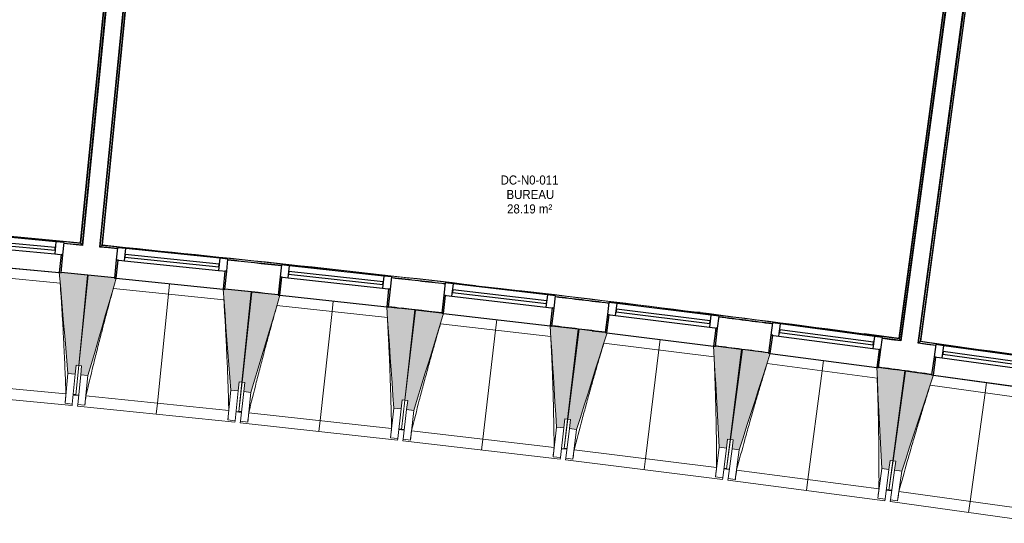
# Model space of a CAD drawing. Header units: millimetres. Extents: x -2845 to 74565, y -36590 to 13748.
# Tile 23 of 90: x 43789 to 49202, y -31182 to -28413. Entities that reach past the tile are written whole.
import ezdxf

# ---------------------------------------------------------------- set-up
doc = ezdxf.new("R2010")
doc.units = ezdxf.units.MM
for name, color, linetype, lineweight in [('A-FLOR', 7, 'Continuous', 25), ('A-FLOR-HRAL', 7, 'Continuous', 18), ('A-GENM', 7, 'Continuous', 18), ('A-GLAZ', 7, 'Continuous', 25), ('A-WALL', 7, 'Continuous', 25), ('ESPACE', 7, 'Continuous', 30), ('I-WALL', 7, 'Continuous', 25), ('S-BEAM', 7, 'Continuous', 18)]:
    doc.layers.add(name, color=color, linetype=linetype, lineweight=lineweight)
doc.styles.add('Arial_4', font='arial.ttf', dxfattribs={"width": 0.9, "height": 50})

# ---------------------------------------------------------------- blocks, each defined once
blk = doc.blocks.new('20_MUR PREFA_01 - MODULE_01 B-3165811-2021_015_1111_DCE_1_50_N0 FINI_CFO_PCN')
at = {"layer": 'A-GENM'}
for p, q in [((0, 722.1), (0, 661.4)), ((0, 661.4), (0, 58.5)), ((0, 0.7), (0, 58.5))]:
    blk.add_line(p, q, dxfattribs=at)
blk = doc.blocks.new('B02_DC_STR_rvt-1-2021_015_1111_DCE_1_50_N0 FINI_CFO_PCN')
at = {"layer": 'S-BEAM', "lineweight": 5, "true_color": 0x787878}
for points in [[(-9075.2, -30362.8), (-9070.5, -30313), (-9055.5, -30314.4), (-9008.1, -29817.9), (-9152.3, -29804.1), (-9152.9, -29804.8), (-9162.3, -29803.9), (-9115.1, -30359), (-9100.7, -30360.4)], [(-9004.8, -30369.8), (-8849.4, -29834.8), (-8859.3, -29833.8), (-8859.3, -29833.1), (-9003.4, -29818.3), (-9054.4, -30314.5), (-9039.4, -30316), (-9044.6, -30365.7), (-9039.4, -30366.3)], [(-8179.1, -30454.7), (-8174, -30405), (-8159.1, -30406.5), (-8108.1, -29910.3), (-8252.2, -29895.5), (-8252.3, -29896.2), (-8262.2, -29895.2), (-8218.9, -30450.6)], [(-8108.7, -30462.2), (-7949.5, -29928.3), (-7959.4, -29927.2), (-7959.4, -29926.6), (-8103.3, -29910.7), (-8157.9, -30406.5), (-8143, -30408.2), (-8148.5, -30457.9), (-8121.1, -30460.9)], [(-7283.7, -30553), (-7278.2, -30503.3), (-7263.3, -30505), (-7208.7, -30009.2), (-7352.8, -29993.3), (-7352.8, -29994), (-7362.7, -29992.9), (-7323.4, -30548.7)], [(-7213.3, -30561.1), (-7050.2, -30028.3), (-7060.2, -30027.2), (-7060.2, -30026.5), (-7204, -30009.6), (-7262.1, -30505), (-7247.2, -30506.7), (-7253, -30556.4), (-7239.4, -30558)], [(-6389, -30657.8), (-6383.1, -30608.1), (-6368.2, -30609.9), (-6310.1, -30114.5), (-6454, -30097.6), (-6454.1, -30098.3), (-6464, -30097.1), (-6428.7, -30653.1)], [(-6318.7, -30666.3), (-6151.8, -30134.8), (-6161.7, -30133.6), (-6161.8, -30132.8), (-6305.4, -30115), (-6367.1, -30609.9), (-6352.2, -30611.8), (-6358.4, -30661.4), (-6352.2, -30662.2)], [(-5495, -30769), (-5488.9, -30719.4), (-5474, -30721.2), (-5412.3, -30226.3), (-5556.1, -30208.3), (-5556.2, -30209), (-5566.1, -30207.8), (-5534.7, -30764)], [(-5424.8, -30778), (-5254.1, -30247.7), (-5264, -30246.4), (-5264, -30245.7), (-5407.5, -30226.8), (-5472.8, -30721.3), (-5457.9, -30723.2), (-5464.5, -30772.8), (-5457.9, -30773.7)], [(-4601.9, -30886.6), (-4595.4, -30837), (-4580.5, -30839), (-4515.3, -30344.5), (-4658.9, -30325.5), (-4659, -30326.2), (-4668.9, -30324.9), (-4641.6, -30881.4)], [(-4531.8, -30896.1), (-4357.2, -30367), (-4367.1, -30365.7), (-4367.1, -30365), (-4510.5, -30345), (-4579.3, -30839), (-4564.5, -30841.1), (-4571.4, -30890.6), (-4564.5, -30891.6)]]:
    blk.add_hatch(color=8, dxfattribs=at).paths.add_polyline_path(points)
at = {"layer": 'A-FLOR'}
for p, q in [((-9086, -30475.2), (-9056.1, -30478.1)), ((-9071, -30475.8), (-9085.9, -30474.4)), ((-8190.7, -30567), (-8160.8, -30570.2)), ((-8160.7, -30569.3), (-8175.6, -30567.6)), ((-7266.2, -30668.7), (-7296, -30665.3)), ((-7296, -30665.3), (-7266.2, -30668.7)), ((-7281, -30666.1), (-7295.9, -30664.5)), ((-6402.1, -30770), (-6372.3, -30773.6)), ((-6372.3, -30773.6), (-6387.2, -30771.8)), ((-6372.2, -30772.6), (-6387.1, -30770.8)), ((-5509, -30881.1), (-5479.2, -30884.9)), ((-5494, -30882.1), (-5508.9, -30880.2)), ((-4587, -31002.7), (-4616.7, -30998.7)), ((-4616.7, -30998.7), (-4587, -31002.7)), ((-4586.8, -31001.7), (-4601.7, -30999.6))]:
    blk.add_line(p, q, dxfattribs=at)
at = {"layer": 'S-BEAM'}
for p, q in [((-9749.9, -29747.7), (-9162.4, -29803.9)), ((-9157.8, -29862.4), (-9765.5, -29804.3)), ((-9008.1, -29817.9), (-9152.4, -29804.1)), ((-9055.5, -30314.4), (-9008.1, -29817.9)), ((-9003.4, -29818.3), (-9054.4, -30314.5)), ((-8859.2, -29833.1), (-9003.4, -29818.3)), ((-8849.3, -29834.8), (-8262.2, -29895.1)), ((-8258.1, -29953.7), (-8865.3, -29891.3)), ((-8108.1, -29910.3), (-8252.3, -29895.5)), ((-8159.1, -30406.5), (-8108.1, -29910.3)), ((-8103.3, -29910.7), (-8157.9, -30406.5)), ((-7959.3, -29926.6), (-8103.3, -29910.7)), ((-7949.4, -29928.3), (-7362.8, -29992.9)), ((-7359, -30051.5), (-7965.8, -29984.7)), ((-7208.7, -30009.2), (-7352.8, -29993.3)), ((-7263.3, -30505), (-7208.7, -30009.2)), ((-7204, -30009.6), (-7262.1, -30505)), ((-7060.1, -30026.5), (-7204, -30009.6)), ((-7050.2, -30028.3), (-6464, -30097.1)), ((-6460.7, -30155.7), (-7067, -30084.6)), ((-6310.1, -30114.5), (-6454.1, -30097.6)), ((-6368.2, -30609.9), (-6310.1, -30114.5)), ((-6305.4, -30115), (-6367.1, -30609.9)), ((-6161.8, -30132.8), (-6305.4, -30115)), ((-6151.7, -30134.8), (-5566.1, -30207.8)), ((-5563.2, -30266.4), (-6169, -30190.9)), ((-5412.3, -30226.3), (-5556.1, -30208.3)), ((-5474, -30721.2), (-5412.3, -30226.3)), ((-5407.5, -30226.8), (-5472.8, -30721.3)), ((-5263.9, -30245.7), (-5407.5, -30226.8)), ((-5254.1, -30247.7), (-4668.9, -30324.9)), ((-4666.4, -30383.5), (-5271.7, -30303.7)), ((-9115.1, -30359), (-9130.7, -30522.5)), ((-9115.1, -30359), (-9075.2, -30362.8)), ((-9075.2, -30362.8), (-9090.8, -30526.3)), ((-9075.2, -30362.8), (-9070.5, -30313)), ((-9055.5, -30314.4), (-9071, -30475.8)), ((-9070.9, -30475.7), (-9054.4, -30314.5)), ((-9070.5, -30313), (-9055.5, -30314.4)), ((-9054.4, -30314.5), (-9039.4, -30316)), ((-9039.4, -30316), (-9044.6, -30365.7)), ((-4515.3, -30344.5), (-4659, -30325.5)), ((-4580.5, -30839), (-4515.3, -30344.5)), ((-4510.5, -30345), (-4579.3, -30839)), ((-4367, -30365), (-4510.5, -30345)), ((-9911.9, -30396), (-9126, -30471.1)), ((-9061.3, -30529.1), (-9044.6, -30365.7)), ((-9044.6, -30365.7), (-9004.8, -30369.8)), ((-9021.6, -30533.2), (-9004.8, -30369.8)), ((-8179.1, -30454.7), (-8174, -30405)), ((-8159.1, -30406.5), (-8175.7, -30567.7)), ((-8175.6, -30567.6), (-8157.9, -30406.5)), ((-8174, -30405), (-8159.1, -30406.5)), ((-8157.9, -30406.5), (-8143, -30408.2)), ((-8143, -30408.2), (-8148.5, -30457.9)), ((-4357.2, -30367), (-3772.7, -30448.4)), ((-9957.8, -30452.5), (-9091.7, -30535.3)), ((-8218.9, -30450.6), (-8235.7, -30613.9)), ((-8218.9, -30450.6), (-8179.1, -30454.7)), ((-8179.1, -30454.7), (-8195.9, -30618)), ((-8166.4, -30621.1), (-8148.5, -30457.9)), ((-8148.5, -30457.9), (-8108.7, -30462.2)), ((-8126.7, -30625.4), (-8108.7, -30462.2)), ((-3770.6, -30507.1), (-4375.2, -30422.9)), ((-9130.7, -30522.5), (-9130.7, -30522.2)), ((-9090.8, -30526.3), (-9130.7, -30522.5)), ((-9086.1, -30476.5), (-9071.2, -30477.9)), ((-9071, -30476.7), (-9071.2, -30477.9)), ((-9071.2, -30477.8), (-9056.2, -30479.3)), ((-9016, -30481.9), (-8230.7, -30562.6)), ((-7283.7, -30553), (-7278.2, -30503.3)), ((-7281, -30666), (-7262.1, -30505)), ((-7263.3, -30505), (-7281, -30666.1)), ((-7278.2, -30503.3), (-7263.3, -30505)), ((-7262.1, -30505), (-7247.2, -30506.7)), ((-7247.2, -30506.7), (-7253, -30556.4)), ((-9090.8, -30526.3), (-9091.7, -30535.3)), ((-9062.3, -30538.1), (-9061.3, -30529.1)), ((-9062.3, -30538.1), (-8196.8, -30627)), ((-9021.6, -30533.2), (-9061.3, -30529.1)), ((-9021.5, -30532.9), (-9021.6, -30533.2)), ((-8190.8, -30568.3), (-8175.9, -30569.8)), ((-8175.9, -30569.7), (-8175.7, -30568.6)), ((-8175.7, -30568.6), (-8175.9, -30569.8)), ((-8175.9, -30569.7), (-8160.9, -30571.4)), ((-8120.8, -30574.2), (-7336, -30660.6)), ((-7323.4, -30548.7), (-7341.4, -30711.9)), ((-7323.4, -30548.7), (-7283.7, -30553)), ((-7283.7, -30553), (-7301.6, -30716.2)), ((-7272.2, -30719.5), (-7253, -30556.4)), ((-7253, -30556.4), (-7213.3, -30561.1)), ((-7232.4, -30724.2), (-7213.3, -30561.1)), ((-8235.7, -30613.9), (-8235.7, -30613.7)), ((-8195.9, -30618), (-8235.7, -30613.9)), ((-8195.9, -30618), (-8196.8, -30627)), ((-8167.4, -30630.1), (-8166.4, -30621.1)), ((-8167.4, -30630.1), (-7302.6, -30725.2)), ((-8126.7, -30625.4), (-8166.4, -30621.1)), ((-8126.6, -30625.2), (-8126.7, -30625.4)), ((-6389, -30657.8), (-6383.1, -30608.1)), ((-6387.1, -30770.8), (-6367.1, -30609.9)), ((-6368.2, -30609.9), (-6387.1, -30770.9)), ((-6383.1, -30608.1), (-6368.2, -30609.9)), ((-6367.1, -30609.9), (-6352.2, -30611.8)), ((-6352.2, -30611.8), (-6358.4, -30661.4)), ((-7296.2, -30666.5), (-7281.3, -30668.2)), ((-7281.1, -30667), (-7281.3, -30668.2)), ((-7281.2, -30668.1), (-7266.3, -30669.8)), ((-7226.2, -30673), (-6442.1, -30765)), ((-6428.7, -30653.1), (-6447.8, -30816.2)), ((-6428.7, -30653.1), (-6389, -30657.8)), ((-6389, -30657.8), (-6408.1, -30820.9)), ((-6378.7, -30824.3), (-6358.4, -30661.4)), ((-6358.4, -30661.4), (-6318.7, -30666.3)), ((-6339, -30829.3), (-6318.7, -30666.3)), ((-7341.4, -30711.9), (-7341.4, -30711.6)), ((-7301.6, -30716.2), (-7341.4, -30711.9)), ((-7301.6, -30716.2), (-7302.6, -30725.2)), ((-7273.2, -30728.5), (-7272.2, -30719.5)), ((-7273.2, -30728.5), (-6409.2, -30829.9)), ((-7232.4, -30724.2), (-7272.2, -30719.5)), ((-7232.4, -30723.9), (-7232.4, -30724.2)), ((-5495, -30769), (-5488.9, -30719.4)), ((-5474, -30721.2), (-5494, -30882.1)), ((-5494, -30882), (-5472.8, -30721.3)), ((-5488.9, -30719.4), (-5474, -30721.2)), ((-5472.8, -30721.3), (-5457.9, -30723.2)), ((-5457.9, -30723.2), (-5464.5, -30772.8)), ((-6402.3, -30771.2), (-6387.4, -30773)), ((-6387.4, -30772.9), (-6387.2, -30771.8)), ((-6387.2, -30771.8), (-6387.4, -30773)), ((-6387.4, -30772.9), (-6372.5, -30774.7)), ((-6332.4, -30778.1), (-5548.9, -30875.8)), ((-5534.7, -30764), (-5555, -30927)), ((-5534.7, -30764), (-5495, -30769)), ((-5495, -30769), (-5515.3, -30931.9)), ((-5485.9, -30935.6), (-5464.5, -30772.8)), ((-5464.5, -30772.8), (-5424.8, -30778)), ((-5446.3, -30940.8), (-5424.8, -30778)), ((-6447.8, -30816.2), (-6447.8, -30816)), ((-6408.1, -30820.9), (-6447.8, -30816.2)), ((-6408.1, -30820.9), (-6409.2, -30829.9)), ((-6379.8, -30833.3), (-6378.7, -30824.3)), ((-6379.8, -30833.3), (-5516.5, -30940.9)), ((-6339, -30829.3), (-6378.7, -30824.3)), ((-6338.9, -30829), (-6339, -30829.3)), ((-4601.9, -30886.6), (-4595.4, -30837)), ((-4601.7, -30999.6), (-4579.3, -30839)), ((-4580.5, -30839), (-4601.7, -30999.7)), ((-4595.4, -30837), (-4580.5, -30839)), ((-4579.3, -30839), (-4564.5, -30841.1)), ((-4564.5, -30841.1), (-4571.4, -30890.6)), ((-5509.2, -30882.3), (-5494.3, -30884.2)), ((-5494.1, -30883.1), (-5494.3, -30884.2)), ((-5494.3, -30884.1), (-5479.4, -30886)), ((-5439.3, -30889.7), (-4656.6, -30993)), ((-4641.6, -30881.4), (-4663.1, -31044.2)), ((-4641.6, -30881.4), (-4601.9, -30886.6)), ((-4601.9, -30886.6), (-4623.4, -31049.4)), ((-4594, -31053.3), (-4571.4, -30890.6)), ((-4571.4, -30890.6), (-4531.8, -30896.1)), ((-4554.4, -31058.8), (-4531.8, -30896.1)), ((-5555, -30927), (-5555, -30926.7)), ((-5515.3, -30931.9), (-5555, -30927)), ((-5515.3, -30931.9), (-5516.5, -30940.9)), ((-5487.1, -30944.6), (-5485.9, -30935.6)), ((-5487.1, -30944.6), (-4624.6, -31058.4)), ((-5446.3, -30940.8), (-5485.9, -30935.6)), ((-5446.2, -30940.6), (-5446.3, -30940.8)), ((-4616.9, -30999.8), (-4602, -31001.8)), ((-4602, -31001.7), (-4601.8, -31000.7)), ((-4601.9, -31000.7), (-4602, -31001.8)), ((-4602, -31001.7), (-4587.1, -31003.7)), ((-4547.1, -31007.7), (-3765.1, -31116.6)), ((-4663.1, -31044.2), (-4663.1, -31043.9)), ((-4623.4, -31049.4), (-4663.1, -31044.2)), ((-4623.4, -31049.4), (-4624.6, -31058.4)), ((-4595.3, -31062.2), (-4594, -31053.3)), ((-4595.3, -31062.2), (-3733.6, -31182.2)), ((-4554.4, -31058.8), (-4594, -31053.3)), ((-4554.3, -31058.5), (-4554.4, -31058.8))]:
    blk.add_line(p, q, dxfattribs=at)
at = {"layer": 'S-BEAM', "flags": 128}
for points in [[(-9162.4, -29803.2), (-9156.5, -29872.6), (-9150.6, -29942.1), (-9144.6, -30011.6), (-9138.7, -30081.1), (-9132.8, -30150.6), (-9126.9, -30220), (-9121, -30289.5), (-9115.1, -30359)], [(-9004.8, -30369.8), (-8985.3, -30302.9), (-8965.9, -30235.9), (-8946.4, -30168.9), (-8927, -30102), (-8907.5, -30035), (-8888.1, -29968.1), (-8868.6, -29901.1), (-8849.2, -29834.1)], [(-8262.3, -29894.5), (-8256.8, -29964), (-8251.4, -30033.5), (-8246, -30103), (-8240.6, -30172.5), (-8235.2, -30242), (-8229.7, -30311.6), (-8224.3, -30381.1), (-8218.9, -30450.6)], [(-8108.7, -30462.2), (-8088.8, -30395.4), (-8068.8, -30328.6), (-8048.9, -30261.8), (-8029, -30194.9), (-8009, -30128.1), (-7989.1, -30061.3), (-7969.2, -29994.5), (-7949.3, -29927.7)], [(-7362.8, -29992.2), (-7357.9, -30061.8), (-7353, -30131.3), (-7348, -30200.9), (-7343.1, -30270.4), (-7338.2, -30340), (-7333.3, -30409.5), (-7328.4, -30479.1), (-7323.4, -30548.7)], [(-7213.3, -30561.1), (-7192.9, -30494.4), (-7172.5, -30427.7), (-7152.1, -30361), (-7131.7, -30294.4), (-7111.3, -30227.7), (-7090.9, -30161), (-7070.4, -30094.3), (-7050, -30027.7)], [(-6464.1, -30096.4), (-6459.6, -30166), (-6455.2, -30235.6), (-6450.8, -30305.2), (-6446.4, -30374.8), (-6442, -30444.4), (-6437.5, -30514), (-6433.1, -30583.5), (-6428.7, -30653.1)], [(-6318.7, -30666.3), (-6297.8, -30599.8), (-6276.9, -30533.3), (-6256, -30466.8), (-6235.1, -30400.2), (-6214.2, -30333.7), (-6193.3, -30267.2), (-6172.5, -30200.6), (-6151.6, -30134.1)], [(-5566.1, -30207.1), (-5562.2, -30276.7), (-5558.3, -30346.3), (-5554.3, -30415.9), (-5550.4, -30485.6), (-5546.5, -30555.2), (-5542.6, -30624.8), (-5538.7, -30694.4), (-5534.7, -30764)], [(-5424.8, -30778), (-5403.4, -30711.7), (-5382.1, -30645.3), (-5360.7, -30578.9), (-5339.3, -30512.5), (-5318, -30446.2), (-5296.6, -30379.8), (-5275.2, -30313.4), (-5253.9, -30247)], [(-4668.9, -30324.2), (-4665.5, -30393.8), (-4662.1, -30463.5), (-4658.7, -30533.1), (-4655.3, -30602.8), (-4651.8, -30672.4), (-4648.4, -30742.1), (-4645, -30811.7), (-4641.6, -30881.4)], [(-4531.8, -30896.1), (-4509.9, -30829.9), (-4488.1, -30763.7), (-4466.2, -30697.5), (-4444.4, -30631.3), (-4422.5, -30565), (-4400.7, -30498.8), (-4378.9, -30432.6), (-4357, -30366.4)], [(-9130.7, -30522.2), (-9129.7, -30512), (-9128.8, -30501.8), (-9127.9, -30491.5), (-9126.9, -30481.3), (-9126, -30471.1)], [(-9016, -30481.9), (-9017.1, -30492.1), (-9018.2, -30502.3), (-9019.3, -30512.5), (-9020.4, -30522.7), (-9021.5, -30532.9)], [(-8235.7, -30613.7), (-8234.7, -30603.5), (-8233.7, -30593.3), (-8232.7, -30583), (-8231.7, -30572.8), (-8230.7, -30562.6)], [(-8120.8, -30574.2), (-8121.9, -30584.4), (-8123.1, -30594.6), (-8124.3, -30604.8), (-8125.4, -30615), (-8126.6, -30625.2)], [(-7341.4, -30711.6), (-7340.3, -30701.4), (-7339.2, -30691.2), (-7338.2, -30681), (-7337.1, -30670.8), (-7336, -30660.6)], [(-7226.2, -30673), (-7227.4, -30683.1), (-7228.7, -30693.3), (-7229.9, -30703.5), (-7231.1, -30713.7), (-7232.4, -30723.9)], [(-6447.8, -30816), (-6446.7, -30805.8), (-6445.5, -30795.6), (-6444.4, -30785.4), (-6443.2, -30775.2), (-6442.1, -30765)], [(-6332.4, -30778.1), (-6333.7, -30788.3), (-6335, -30798.5), (-6336.3, -30808.7), (-6337.6, -30818.9), (-6338.9, -30829)], [(-5555, -30926.7), (-5553.8, -30916.5), (-5552.6, -30906.3), (-5551.3, -30896.2), (-5550.1, -30886), (-5548.9, -30875.8)], [(-5439.3, -30889.7), (-5440.7, -30899.9), (-5442.1, -30910.1), (-5443.4, -30920.2), (-5444.8, -30930.4), (-5446.2, -30940.6)], [(-4663.1, -31043.9), (-4661.8, -31033.7), (-4660.5, -31023.5), (-4659.2, -31013.4), (-4657.9, -31003.2), (-4656.6, -30993)], [(-4547.1, -31007.7), (-4548.5, -31017.9), (-4550, -31028.1), (-4551.4, -31038.2), (-4552.9, -31048.4), (-4554.3, -31058.5)]]:
    blk.add_lwpolyline(points, dxfattribs=at)
at = {"layer": 'S-BEAM'}
for points, knots in [([(-9126, -30471.1), (-9127.5, -30425.1), (-9130.1, -30356.3), (-9134.1, -30264.5), (-9137.6, -30189.8), (-9141.9, -30109.4), (-9146.9, -30023.3), (-9152.2, -29940.9), (-9156, -29887.3), (-9157.9, -29862.3)], [0, 0, 0, 0, 0.2222222, 0.3333333, 0.4444444, 0.5833333, 0.7222222, 0.8611111, 0.9816328, 0.9816328, 0.9816328, 0.9816328]), ([(-8865.2, -29891.3), (-8876.6, -29932), (-8893.7, -29994.9), (-8916.4, -30080.3), (-8935.2, -30152.6), (-8955, -30230.6), (-8982.8, -30342.2), (-9002.9, -30426), (-9016, -30481.9)], [0.0183454, 0.0183454, 0.0183454, 0.0183454, 0.2222222, 0.3333333, 0.4444444, 0.5833333, 0.7222222, 1, 1, 1, 1]), ([(-8230.7, -30562.6), (-8231.9, -30516.7), (-8233.9, -30447.8), (-8237.2, -30355.9), (-8240.3, -30281.2), (-8243.9, -30200.8), (-8248.3, -30114.7), (-8253.1, -30032.2), (-8256.5, -29978.6), (-8258.2, -29953.7)], [0, 0, 0, 0, 0.2222222, 0.3333333, 0.4444444, 0.5833333, 0.7222222, 0.8611111, 0.9816328, 0.9816328, 0.9816328, 0.9816328]), ([(-7965.7, -29984.7), (-7977.3, -30025.3), (-7995, -30088.1), (-8018.2, -30173.4), (-8037.6, -30245.5), (-8058, -30323.4), (-8086.5, -30434.8), (-8107.2, -30518.4), (-8120.8, -30574.2)], [0.0183454, 0.0183454, 0.0183454, 0.0183454, 0.2222222, 0.3333333, 0.4444444, 0.5833333, 0.7222222, 1, 1, 1, 1]), ([(-7336, -30660.6), (-7336.9, -30614.6), (-7338.4, -30545.7), (-7341.1, -30453.9), (-7343.6, -30379.1), (-7346.6, -30298.7), (-7350.5, -30212.5), (-7354.6, -30130.1), (-7357.6, -30076.4), (-7359.1, -30051.4)], [0, 0, 0, 0, 0.2222222, 0.3333333, 0.4444444, 0.5833333, 0.7222222, 0.8611111, 0.9816328, 0.9816328, 0.9816328, 0.9816328]), ([(-7066.9, -30084.6), (-7078.8, -30125.1), (-7096.9, -30187.8), (-7120.8, -30272.9), (-7140.6, -30344.9), (-7161.6, -30422.6), (-7190.9, -30533.8), (-7212.2, -30617.2), (-7226.2, -30673)], [0.0183454, 0.0183454, 0.0183454, 0.0183454, 0.2222222, 0.3333333, 0.4444444, 0.5833333, 0.7222222, 1, 1, 1, 1]), ([(-6442.1, -30765), (-6442.6, -30719), (-6443.7, -30650.1), (-6445.7, -30558.2), (-6447.6, -30483.5), (-6450.1, -30403), (-6453.3, -30316.8), (-6456.9, -30234.3), (-6459.5, -30180.6), (-6460.8, -30155.7)], [0, 0, 0, 0, 0.2222222, 0.3333333, 0.4444444, 0.5833333, 0.7222222, 0.8611111, 0.9816328, 0.9816328, 0.9816328, 0.9816328]), ([(-6168.8, -30190.9), (-6181.1, -30231.3), (-6199.6, -30293.9), (-6224.1, -30378.8), (-6244.4, -30450.7), (-6265.9, -30528.3), (-6296.1, -30639.2), (-6318, -30722.5), (-6332.4, -30778.1)], [0.0183454, 0.0183454, 0.0183454, 0.0183454, 0.2222222, 0.3333333, 0.4444444, 0.5833333, 0.7222222, 1, 1, 1, 1]), ([(-5548.9, -30875.8), (-5549.1, -30829.8), (-5549.7, -30760.9), (-5551, -30669), (-5552.4, -30594.2), (-5554.4, -30513.8), (-5556.9, -30427.5), (-5559.9, -30345), (-5562.1, -30291.3), (-5563.3, -30266.4)], [0, 0, 0, 0, 0.2222222, 0.3333333, 0.4444444, 0.5833333, 0.7222222, 0.8611111, 0.9816328, 0.9816328, 0.9816328, 0.9816328]), ([(-5271.6, -30303.7), (-5284.1, -30344), (-5303.1, -30406.5), (-5328.1, -30491.2), (-5349, -30562.9), (-5371.1, -30640.3), (-5402, -30751.1), (-5424.5, -30834.2), (-5439.3, -30889.7)], [0.0183454, 0.0183454, 0.0183454, 0.0183454, 0.2222222, 0.3333333, 0.4444444, 0.5833333, 0.7222222, 1, 1, 1, 1]), ([(-4656.6, -30993), (-4656.4, -30947), (-4656.5, -30878.1), (-4657.2, -30786.2), (-4658.1, -30711.4), (-4659.4, -30631), (-4661.3, -30544.7), (-4663.7, -30462.2), (-4665.6, -30408.5), (-4666.5, -30383.5)], [0, 0, 0, 0, 0.2222222, 0.3333333, 0.4444444, 0.5833333, 0.7222222, 0.8611111, 0.9816328, 0.9816328, 0.9816328, 0.9816328]), ([(-4375.1, -30422.9), (-4387.9, -30463.2), (-4407.3, -30525.5), (-4433, -30610), (-4454.4, -30681.6), (-4477.1, -30758.8), (-4508.8, -30869.4), (-4531.9, -30952.3), (-4547.1, -31007.7)], [0.0183454, 0.0183454, 0.0183454, 0.0183454, 0.2222222, 0.3333333, 0.4444444, 0.5833333, 0.7222222, 1, 1, 1, 1])]:
    blk.add_open_spline(points, degree=3, knots=knots, dxfattribs=at)
at = {"layer": 'S-BEAM', "color": 5, "lineweight": 25, "true_color": 0x0000ff}
for p, rotation in [((-8555.7, -29864.3), 174.1310278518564), ((-7656, -29959.9), 173.7193933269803), ((-6757, -30062), 173.3077588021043), ((-5858.8, -30170.6), 172.8961242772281), ((-4961.4, -30285.6), 172.4844897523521), ((-4064.8, -30407.1), 172.0728552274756)]:
    blk.add_blockref('20_MUR PREFA_01 - MODULE_01 B-3165811-2021_015_1111_DCE_1_50_N0 FINI_CFO_PCN', p, dxfattribs=dict(at, rotation=rotation))
blk = doc.blocks.new('XXX_VIDE FENETRE - 590-389517-2021_015_1111_DCE_1_50_N0 FINI_CFO_PCN')
at = {"layer": 'A-GLAZ'}
for p, q in [((-305.1, 0), (-305.1, -100)), ((-295.1, 0), (-305.1, 0)), ((295.1, 0), (-295.1, 0)), ((-295.1, -100), (-295.1, 0)), ((305.1, 0), (295.1, 0)), ((295.1, 0), (295.1, -100)), ((305.1, -100), (305.1, 0)), ((-305.1, -100), (-295.1, -100)), ((-260.1, -100), (-305.1, -100)), ((-305.1, -100), (-305.1, -167.5)), ((-260.1, -167.5), (-260.1, -100)), ((260.1, -100), (-260.1, -100)), ((260.1, -100), (260.1, -167.5)), ((305.1, -100), (260.1, -100)), ((295.1, -100), (305.1, -100)), ((305.1, -167.5), (305.1, -100)), ((-305.1, -167.5), (-260.1, -167.5)), ((-260.1, -167.5), (260.1, -167.5)), ((260.1, -167.5), (305.1, -167.5))]:
    blk.add_line(p, q, dxfattribs=at)
at = {"layer": 'A-GLAZ', "color": 173, "true_color": 0x5c63b1}
for p, q in [((260.1, -120), (-260.1, -120)), ((-260.1, -120), (-260.1, -135)), ((-260.1, -135), (260.1, -135)), ((260.1, -135), (260.1, -120))]:
    blk.add_line(p, q, dxfattribs=at)
blk = doc.blocks.new('Garde-corps - Garde-corps-509925-2021_015_1111_DCE_1_50_N0 FINI_CFO_PCN')
at = {"layer": 'A-FLOR-HRAL'}
for p, q in [((-4428.6, -30182), (-3599.2, -24060.4)), ((-4426.7, -30180.6), (-3597.8, -24062.3)), ((-4430.5, -30183.5), (-4006.5, -27054.2)), ((-4438.5, -30189.6), (-4044, -27277.6)), ((-4344.6, -30204.1), (-4438.5, -30189.6)), ((-4344.4, -30202.5), (-4438.5, -30189.6)), ((-4155.5, -30222.3), (-4426.7, -30180.6))]:
    blk.add_line(p, q, dxfattribs=at)
at = {"layer": 'A-FLOR-HRAL', "flags": 128}
for points in [[(-4438.5, -30189.6), (-4438.7, -30189.7), (-4439, -30190), (-4439.5, -30190.3), (-4440, -30190.8), (-4440.6, -30191.2), (-4441.3, -30191.7), (-4441.9, -30192.2)], [(-4430.5, -30183.5), (-4434.5, -30186.6), (-4438.5, -30189.6)], [(-4426.7, -30180.6), (-4426.7, -30180.6), (-4426.8, -30180.7), (-4427, -30180.8), (-4427.2, -30181), (-4427.4, -30181.2), (-4427.6, -30181.3), (-4427.9, -30181.5), (-4428.1, -30181.7), (-4428.3, -30181.9), (-4428.6, -30182)]]:
    blk.add_lwpolyline(points, dxfattribs=at)
at = {"layer": 'A-FLOR-HRAL'}
for radius, start, end in [(125935, 80.251097, 82.25963), (125936.7, 81.319476, 82.258838)]:
    blk.add_arc((-21392, -154971), radius, start, end, dxfattribs=at)
blk = doc.blocks.new('Garde-corps - Garde-corps-510088-2021_015_1111_DCE_1_50_N0 FINI_CFO_PCN')
at = {"layer": 'A-FLOR-HRAL'}
for p, q in [((-3718.7, -24045.9), (-4547.6, -30164.2)), ((-3716.8, -24044.5), (-4546.2, -30166.1)), ((-8927.3, -29652.7), (-8378.9, -24123.7)), ((-8925.5, -29651.2), (-8377.2, -24123.8)), ((-8937, -29660.7), (-8389.9, -24145.2)), ((-8929.2, -29654.3), (-8382.7, -24145.2)), ((-4198.6, -27613.4), (-4544.7, -30168.1)), ((-4197.8, -27660.4), (-4538.6, -30176.1)), ((-8653, -29683.2), (-8925.5, -29651.2)), ((-8842.6, -29671.7), (-8937, -29660.7)), ((-8842.5, -29670.1), (-8937, -29660.7)), ((-8129.8, -29744.5), (-8191.9, -29737.2)), ((-7941.7, -29766.6), (-7960, -29764.6)), ((-5640.4, -30021.6), (-5651.9, -30020.2)), ((-5513.1, -30051.4), (-5536.1, -30048.4)), ((-5281.2, -30078.3), (-5321.3, -30073.6)), ((-4547.6, -30164.2), (-4824.2, -30131.8)), ((-4547.6, -30164.3), (-4738.4, -30138.7)), ((-4538.6, -30176.1), (-4637.7, -30164.5)), ((-4538.6, -30176.1), (-4637.5, -30162.8))]:
    blk.add_line(p, q, dxfattribs=at)
at = {"layer": 'A-FLOR-HRAL', "flags": 128}
for points in [[(-8929.2, -29654.3), (-8933.1, -29657.5), (-8937, -29660.7)], [(-8925.5, -29651.2), (-8925.5, -29651.2), (-8925.6, -29651.3), (-8925.7, -29651.4), (-8925.9, -29651.6), (-8926.2, -29651.8), (-8926.4, -29652), (-8926.6, -29652.2), (-8926.9, -29652.4), (-8927.1, -29652.5), (-8927.3, -29652.7)], [(-8937, -29660.7), (-8937.1, -29660.8), (-8937.4, -29661), (-8937.9, -29661.4), (-8938.4, -29661.8), (-8939, -29662.3), (-8939.6, -29662.8), (-8940.3, -29663.3)], [(-4544.7, -30168.1), (-4541.7, -30172.1), (-4538.6, -30176.1)]]:
    blk.add_lwpolyline(points, dxfattribs=at)
at = {"layer": 'A-FLOR-HRAL'}
for radius, start, end in [(125935, 82.312065, 84.320586), (125936.7, 83.380429, 84.319793), (125927.8, 83.868418, 84.002976), (125927.8, 83.456226, 83.590783), (125936.7, 82.312858, 83.271383), (125927.8, 83.044033, 83.178591), (125927.8, 82.631839, 82.766398)]:
    blk.add_arc((-21392, -154971), radius, start, end, dxfattribs=at)
for points, knots in [([(-4547.6, -30164.2), (-4547.6, -30164.2), (-4547.6, -30164.3), (-4547.5, -30164.4), (-4547.5, -30164.5), (-4547.3, -30164.6), (-4547.2, -30164.8), (-4547.1, -30165), (-4546.9, -30165.2), (-4546.7, -30165.4), (-4546.6, -30165.6), (-4546.4, -30165.8), (-4546.3, -30166), (-4546.2, -30166.1)], [0.075, 0.075, 0.075, 0.075, 0.15, 0.2125, 0.275, 0.35, 0.425, 0.5, 0.6, 0.7, 0.775, 0.85, 1, 1, 1, 1]), ([(-4538.6, -30176.1), (-4538.6, -30176.1), (-4538.6, -30176.1), (-4538.6, -30176.1), (-4538.5, -30176.2), (-4538.5, -30176.3), (-4538.4, -30176.3), (-4538.3, -30176.4), (-4538.3, -30176.5), (-4538.2, -30176.6), (-4538.1, -30176.7), (-4538, -30176.9), (-4537.9, -30177), (-4537.8, -30177.1), (-4537.7, -30177.3), (-4537.6, -30177.4), (-4537.5, -30177.6), (-4537.4, -30177.7), (-4537.2, -30177.9), (-4536.9, -30178.3), (-4536.5, -30178.8), (-4536.2, -30179.2), (-4536, -30179.4)], [0, 0, 0, 0, 0.071429, 0.107143, 0.142857, 0.178571, 0.214286, 0.25, 0.285714, 0.321429, 0.357143, 0.392857, 0.428571, 0.464286, 0.5, 0.535714, 0.571429, 0.607143, 0.642857, 0.714286, 0.857143, 1, 1, 1, 1])]:
    blk.add_open_spline(points, degree=3, knots=knots, dxfattribs=at)
blk = doc.blocks.new('Garde-corps - Garde-corps-510192-2021_015_1111_DCE_1_50_N0 FINI_CFO_PCN')
at = {"layer": 'A-FLOR-HRAL'}
for p, q in [((-8498.7, -24111.8), (-9046.9, -29639.2)), ((-8497, -24112), (-9045.4, -29641)), ((-8497.4, -24133.9), (-9043.9, -29642.9)), ((-8490.4, -24135.2), (-9037.5, -29650.7)), ((-9046.9, -29639.2), (-9329.4, -29616.3)), ((-9037.5, -29650.7), (-9136.9, -29642.6)), ((-9037.5, -29650.7), (-9136.8, -29641))]:
    blk.add_line(p, q, dxfattribs=at)
at = {"layer": 'A-FLOR-HRAL', "flags": 128}
blk.add_lwpolyline([(-9043.9, -29642.9), (-9040.7, -29646.8), (-9037.5, -29650.7)], dxfattribs=at)
at = {"layer": 'A-FLOR-HRAL'}
for radius, start, end in [(125935, 84.373021, 86.346998), (125936.7, 84.373813, 86.346207)]:
    blk.add_arc((-21392, -154971), radius, start, end, dxfattribs=at)
for points, knots in [([(-9046.9, -29639.2), (-9046.9, -29639.2), (-9046.9, -29639.2), (-9046.8, -29639.3), (-9046.7, -29639.4), (-9046.6, -29639.6), (-9046.5, -29639.7), (-9046.3, -29639.9), (-9046.2, -29640.1), (-9046, -29640.3), (-9045.8, -29640.5), (-9045.6, -29640.8), (-9045.5, -29640.9), (-9045.4, -29641)], [0.075, 0.075, 0.075, 0.075, 0.15, 0.2125, 0.275, 0.35, 0.425, 0.5, 0.6, 0.7, 0.775, 0.85, 1, 1, 1, 1]), ([(-9037.5, -29650.7), (-9037.5, -29650.7), (-9037.5, -29650.7), (-9037.4, -29650.8), (-9037.4, -29650.8), (-9037.3, -29650.9), (-9037.3, -29651), (-9037.2, -29651.1), (-9037.1, -29651.1), (-9037, -29651.2), (-9036.9, -29651.4), (-9036.8, -29651.5), (-9036.7, -29651.6), (-9036.6, -29651.7), (-9036.5, -29651.9), (-9036.4, -29652), (-9036.3, -29652.1), (-9036.2, -29652.3), (-9036, -29652.5), (-9035.7, -29652.8), (-9035.3, -29653.4), (-9035, -29653.8), (-9034.8, -29654)], [0, 0, 0, 0, 0.071429, 0.107143, 0.142857, 0.178571, 0.214286, 0.25, 0.285714, 0.321429, 0.357143, 0.392857, 0.428571, 0.464286, 0.5, 0.535714, 0.571429, 0.607143, 0.642857, 0.714286, 0.857143, 1, 1, 1, 1])]:
    blk.add_open_spline(points, degree=3, knots=knots, dxfattribs=at)
blk = doc.blocks.new('B02_ARC_rvt-1-2021_015_1111_DCE_1_50_N0 FINI_CFO_PCN')
at = {"layer": 'A-FLOR'}
for p, q in [((-9008.1, -29817.4), (-9003.3, -29817.9)), ((-8108, -29909.7), (-8103.3, -29910.2)), ((-7352.6, -29992.3), (-7290.7, -29999.3)), ((-6310.3, -30113.8), (-6305.3, -30114.4)), ((-6233, -30123.1), (-6161.7, -30131.8)), ((-5412.2, -30225.5), (-5407.5, -30226.1)), ((-4658.8, -30324.4), (-4567.8, -30336.6)), ((-4515.4, -30343.7), (-4510.5, -30344.4))]:
    blk.add_line(p, q, dxfattribs=at)
blk.add_arc((-21392, -154971), 125764.8, 83.456418, 83.558302, dxfattribs=at)
at = {"layer": 'A-WALL'}
for p, q in [((-3701.8, -24021.9), (-4536, -30179.4)), ((-4441.9, -30192.2), (-3607.7, -24034.7)), ((-8487.4, -24135.5), (-9034.8, -29654)), ((-8940.3, -29663.3), (-8392.9, -24144.9))]:
    blk.add_line(p, q, dxfattribs=at)
at = {"layer": 'I-WALL', "flags": 128}
for points in [[(-9034.8, -29654), (-9085.9, -29649), (-9137, -29643.9)], [(-8842.8, -29673.1), (-8891.5, -29668.2), (-8940.3, -29663.3)], [(-4536, -30179.4), (-4586.9, -30172.6), (-4637.9, -30165.7)], [(-4344.8, -30205.4), (-4393.4, -30198.8), (-4441.9, -30192.2)]]:
    blk.add_lwpolyline(points, dxfattribs=at)
at = {"layer": 'I-WALL'}
for radius, start, end in [(125924.8, 83.868422, 84.002973), (125764.8, 84.280805, 84.415004), (125924.8, 83.456229, 83.590781), (125764.8, 83.868611, 84.00281), (125924.8, 83.044036, 83.178588), (125764.8, 83.456418, 83.590617), (125924.8, 82.631843, 82.766395), (125764.8, 83.044224, 83.178423), (125764.8, 82.63203, 82.76623), (125764.8, 82.219836, 82.354036)]:
    blk.add_arc((-21392, -154971), radius, start, end, dxfattribs=at)
at = {"layer": 'A-FLOR-HRAL', "lineweight": 18}
for name in ['Garde-corps - Garde-corps-510192-2021_015_1111_DCE_1_50_N0 FINI_CFO_PCN', 'Garde-corps - Garde-corps-510088-2021_015_1111_DCE_1_50_N0 FINI_CFO_PCN', 'Garde-corps - Garde-corps-509925-2021_015_1111_DCE_1_50_N0 FINI_CFO_PCN']:
    blk.add_blockref(name, (0, 0), dxfattribs=at)
at = {"layer": 'A-GLAZ', "lineweight": 18}
for p, rotation in [((-9456.1, -29775.8), 174.5426623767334), ((-8555.8, -29865), 174.1310278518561), ((-7656.1, -29960.6), 173.7193933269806), ((-6757.1, -30062.7), 173.307758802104), ((-5858.9, -30171.3), 172.8961242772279), ((-4961.5, -30286.3), 172.4844897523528), ((-4064.9, -30407.7), 172.072855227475)]:
    blk.add_blockref('XXX_VIDE FENETRE - 590-389517-2021_015_1111_DCE_1_50_N0 FINI_CFO_PCN', p, dxfattribs=dict(at, rotation=rotation))

msp = doc.modelspace()

# ---------------------------------------------------------------- block references
at = {"lineweight": 5}
for name in ['B02_DC_STR_rvt-1-2021_015_1111_DCE_1_50_N0 FINI_CFO_PCN', 'B02_ARC_rvt-1-2021_015_1111_DCE_1_50_N0 FINI_CFO_PCN']:
    msp.add_blockref(name, (53169.3, 0), dxfattribs=at)

# ---------------------------------------------------------------- texts
at = {"layer": 'ESPACE', "color": 8, "true_color": 0x808080, "char_height": 50, "attachment_point": 1, "style": 'Arial_4'}
for s, insert, width in [('DC-N0-011', (46432.7, -29269.7), 382.405), ('BUREAU', (46465.4, -29349.1), 303.038), ('28.19 m²', (46468.4, -29428.5), 299.43)]:
    msp.add_mtext(s, dxfattribs=dict(at, insert=insert, width=width))

doc.saveas('drawing.dxf')
